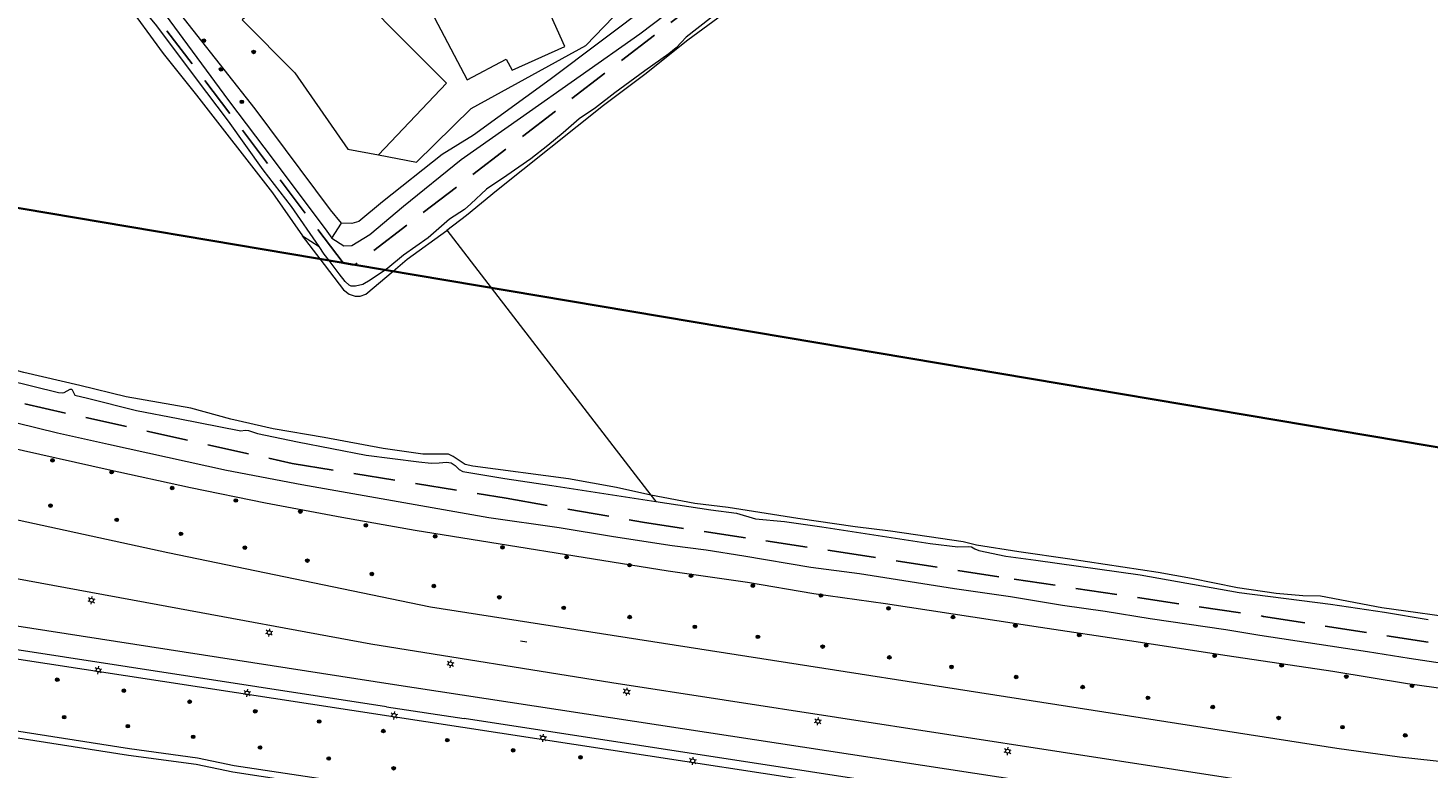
# Model space of a CAD drawing. Header units: metres. Extents: x 89872 to 94585, y 463299 to 469000.
# Tile 132 of 230: x 91508 to 91722, y 465045 to 465158. Entities that reach past the tile are written whole.
import ezdxf
from ezdxf.enums import TextEntityAlignment as Align

# ---------------------------------------------------------------- set-up
doc = ezdxf.new("R2010")
doc.units = ezdxf.units.M
doc.linetypes.add('HIDDEN', pattern=[9.525, 6.35, -3.175])
doc.layers.get('0').update_dxf_attribs({"linetype": 'CONTINUOUS'})
for name, color, linetype, lineweight in [('B-WE-GK-BESCHOEIING-G', 251, 'CONTINUOUS', 13), ('B-WE-GR-BEPLANTING_CULTUUR-G', 251, 'CONTINUOUS', 13), ('B-WE-GR-BOOM-S', 251, 'CONTINUOUS', 13), ('B-WE-IE-TERREINAFSCHEIDING-G', 251, 'CONTINUOUS', 13), ('B-WE-IE-TERREINAFSCHEIDING_KUNSTMATIG_HEKWERK-G', 251, 'CONTINUOUS', 13), ('B-WE-KL-ET_LS_OV_LICHTMAST-S', 251, 'CONTINUOUS', 13), ('B-WE-OG-TOPOGRAFIE_BEBOUWING-GV', 251, 'CONTINUOUS', 13), ('B-WE-OG-TOPOGRAFIE_STRAATNAAM-T18', 251, 'CONTINUOUS', 13), ('B-WE-OG-TOPOGRAFIE_WATER-GV', 251, 'CONTINUOUS', 13), ('B-WE-VH-VERHARDING-GV', 251, 'CONTINUOUS', 13), ('G04', 7, 'gemeentegr', 35), ('Percelen', 10, 'HIDDEN', 25)]:
    doc.layers.add(name, color=color, linetype=linetype, lineweight=lineweight)
doc.styles.get("Standard").update_dxf_attribs({"font": 'isocp.shx'})
doc.linetypes.add('gemeentegr', pattern='A,1,-2.25,[1,RTW.shx,S=1.25,R=0,X=0,Y=0],-2.25', length=5.5)

# ---------------------------------------------------------------- blocks, each defined once
blk = doc.blocks.new('OGT_BLOK4_AUTOCAD_OD_1_FMEBLOCK16')
at = {"layer": 'B-WE-OG-TOPOGRAFIE_WATER-GV'}
for points in [[(36.06, 23.93), (27.75, 17.89), (23.64, 14.49), (19.97, 11.57), (18.41, 9.98), (17.29, 9.06), (13.66, 6.45), (9.08, 3.12), (6.12, 0.81), (3.63, -0.86), (1.17, -3.01), (-1.17, -4.95), (-3.77, -6.98), (-7.42, -9.52), (-10.5, -11.62), (-12.89, -13.84), (-13.89, -14.71), (-16.14, -16.17), (-19.4, -19.05), (-23.16, -21.7), (-25.57, -23.68), (-25.94, -23.93)], [(-34.53, -22.48), (-35.28, -21.51), (-36.06, -20.37)]]:
    blk.add_lwpolyline(points, dxfattribs=at)
blk = doc.blocks.new('Q_BOOM')
for radius in [0.27, 0.18, 0.09]:
    blk.add_circle((0, 0), radius)
blk = doc.blocks.new('OGT_BLOK4_AUTOCAD_OD_1_FMEBLOCK9')
at = {"layer": 'B-WE-OG-TOPOGRAFIE_WATER-GV'}
blk.add_line((-11.02, 2.29), (-8.33, -1.24), dxfattribs=at)
blk.add_lwpolyline([(2.82, -3.12), (4.98, -1.29), (11.02, 3.12)], dxfattribs=at)
blk = doc.blocks.new('Q_LICHTMAST')
for points in [[(-0.26, 0.15), (-0.52, 0.3)], [(0, 0.3), (0, 0.6)], [(0.26, 0.15), (0.52, 0.3)], [(-0.26, -0.15), (-0.52, -0.3)], [(0, -0.3), (0, -0.6)], [(0.26, -0.15), (0.52, -0.3)]]:
    blk.add_lwpolyline(points)
blk.add_circle((0, 0), 0.3)

msp = doc.modelspace()

# ---------------------------------------------------------------- linework, layer by layer
at = {"layer": 'B-WE-GK-BESCHOEIING-G'}
for points in [[(91505.26, 465104.41), (91513.07, 465102.51), (91513.62, 465102.44), (91513.95, 465102.51), (91514.86, 465103), (91515.09, 465102.98), (91515.59, 465102.07), (91517.51, 465101.63), (91524.96, 465099.74), (91531.35, 465098.53), (91540.88, 465096.62), (91541.55, 465096.76), (91542.07, 465096.71), (91543.43, 465096.21), (91549.57, 465094.96), (91560.02, 465092.95), (91568.05, 465091.93)], [(91772.5, 465053.93), (91719.19, 465061.89), (91712.83, 465062.93), (91696.37, 465065.42), (91691.22, 465066.26), (91679.63, 465067.94), (91672.79, 465069.08), (91666.26, 465069.97), (91658.35, 465071.28), (91649.78, 465072.54), (91635.31, 465074.81), (91627.85, 465075.76), (91617.65, 465077.53), (91611.9, 465078.42), (91606.74, 465079.09), (91597.74, 465080.47), (91589.45, 465081.83), (91578.72, 465083.36), (91550.2, 465088.38), (91538.69, 465090.61), (91520.69, 465094.54), (91512.93, 465096.3), (91503.58, 465098.59)], [(91568.05, 465091.93), (91569.93, 465091.72), (91571.14, 465091.74), (91572.28, 465091.85), (91572.97, 465091.78), (91573.63, 465091.37), (91574.2, 465090.72), (91574.79, 465090.41), (91581.18, 465089.35), (91588.38, 465088.29), (91604.23, 465085.85)], [(91604.23, 465085.85), (91612.6, 465084.56), (91616.52, 465084.08), (91619.41, 465083.19), (91623.88, 465082.78), (91629.56, 465081.99), (91646.06, 465079.42), (91650.31, 465078.91), (91651.91, 465078.99), (91652.4, 465078.94), (91652.88, 465078.63), (91653.49, 465078.37), (91657.65, 465077.51), (91662.23, 465076.91), (91678.12, 465074.66), (91693.25, 465071.98), (91707.19, 465070.19), (91715.41, 465068.97), (91722.08, 465067.82)], [(91750.84, 465006.41), (91751.08, 465007.91), (91750.16, 465011.7), (91748.23, 465012.76), (91694.52, 465020.82), (91657.32, 465026.61), (91640.67, 465029.31), (91635.17, 465029.89), (91609.84, 465034.04), (91607.33, 465033.99), (91592.35, 465036.52), (91575.51, 465039.22), (91569.57, 465039.76), (91556.3, 465042.02), (91539.7, 465044.53), (91534.1, 465045.69), (91523.78, 465047.09), (91505.25, 465049.99), (91467.85, 465055.61), (91438.27, 465059.9), (91432.26, 465060.99), (91427.85, 465061.62), (91420.99, 465062.36), (91419.52, 465061.59)]]:
    msp.add_lwpolyline(points, dxfattribs=at)
at = {"layer": 'B-WE-GR-BEPLANTING_CULTUUR-G'}
for p, q in [((91554.81, 465126.07), (91556.28, 465128.36)), ((91550.29, 465126.42), (91552.84, 465124.76)), ((91572.32, 465127.25), (91579.08, 465118.48)), ((91579.08, 465118.48), (91603.47, 465086.83))]:
    msp.add_line(p, q, dxfattribs=at)
for points in [[(91561.93, 465138.74), (91567.71, 465137.63), (91576.05, 465145.84), (91593.56, 465155.46), (91600.57, 465162.8), (91608.48, 465167.64)], [(91541.44, 465159.67), (91541.08, 465159.38), (91549.12, 465151.27), (91557.22, 465139.64), (91561.93, 465138.74)]]:
    msp.add_lwpolyline(points, dxfattribs=at)
at = {"layer": 'B-WE-IE-TERREINAFSCHEIDING-G'}
msp.add_lwpolyline([(91553.18, 465168.95), (91572.29, 465149.68), (91561.93, 465138.74)], dxfattribs=at)
at = {"layer": 'B-WE-IE-TERREINAFSCHEIDING_KUNSTMATIG_HEKWERK-G'}
msp.add_line((91603.47, 465086.83), (91604.23, 465085.85), dxfattribs=at)
at = {"layer": 'B-WE-OG-TOPOGRAFIE_BEBOUWING-GV'}
msp.add_lwpolyline([(91554.31, 465169.77), (91561.95, 465175.87), (91575.43, 465150.23), (91581.38, 465153.37), (91582.29, 465151.67), (91590.36, 465155.3), (91579.28, 465179.89), (91581.53, 465182.03), (91587.02, 465184.9), (91591.25, 465189.18), (91607.62, 465168.75)], dxfattribs=at)
at = {"layer": 'B-WE-OG-TOPOGRAFIE_STRAATNAAM-T18'}
msp.add_line((91583.56, 465064.61), (91584.55, 465064.46), dxfattribs=at)
at = {"layer": 'B-WE-OG-TOPOGRAFIE_WATER-GV'}
for points in [[(91495.07, 465199.64), (91499.62, 465193.48), (91504.6, 465186.94), (91507.57, 465182.88), (91513.04, 465175.79), (91513.94, 465174.33), (91514.74, 465173.26), (91517.03, 465170.61), (91523.11, 465162.44), (91529.05, 465154.23), (91534.13, 465147.88), (91545.74, 465132.96), (91550.29, 465126.42)], [(91552.84, 465124.76), (91548.65, 465130.89), (91544.33, 465136.48), (91539.03, 465143.9), (91534, 465150.59), (91528.08, 465158.47), (91522.8, 465164.92), (91522.29, 465165.47), (91516.76, 465173.25), (91513.57, 465177.21), (91509.92, 465182.46), (91506.17, 465187.52)], [(91554.81, 465126.07), (91556.61, 465124.88), (91557.82, 465124.95), (91560.59, 465126.58), (91565.7, 465130.91), (91574.54, 465138.04), (91583.55, 465144.41), (91601.78, 465157.23), (91613.46, 465166.15), (91626.76, 465177.05)], [(91520.63, 465172), (91525.54, 465165.36), (91529.35, 465160.19), (91539.04, 465147.08), (91545.82, 465138.05), (91549.9, 465132.61), (91553.75, 465127.49), (91554.81, 465126.07)], [(91543.09, 465145.76), (91528.92, 465163.87), (91526.02, 465166.92), (91524.45, 465169.84)], [(91609.19, 465166.73), (91603.66, 465161.95), (91588.12, 465150.27), (91576.38, 465141.78), (91571.62, 465138.79), (91562.51, 465131.57), (91558.92, 465128.61), (91557.85, 465128.28), (91556.28, 465128.36)], [(91572.32, 465127.25), (91575.31, 465129.55), (91579.9, 465133.3), (91596.25, 465146.33), (91602.53, 465151.07), (91609.1, 465156.31), (91618.05, 465162.91)], [(91556.28, 465128.36), (91554.59, 465130.38), (91543.09, 465145.76)], [(91552.97, 465122.88), (91556.55, 465118.18), (91557.44, 465117.5), (91558.36, 465117.19), (91559.13, 465117.19), (91559.97, 465117.48), (91564.12, 465121)], [(91562.96, 465121.2), (91560.63, 465119.65), (91559.54, 465118.99), (91558.42, 465118.71), (91557.75, 465118.72), (91557.44, 465118.89), (91556.83, 465119.44), (91555.93, 465120.61), (91554.37, 465122.65)], [(91603.47, 465086.83), (91598.2, 465088.01), (91590.91, 465089.31), (91576.32, 465091.25), (91575.11, 465091.5), (91573.29, 465092.72), (91572.58, 465093.06), (91568.66, 465093.08), (91562.6, 465093.95), (91553.6, 465095.61), (91545.86, 465096.94), (91539.4, 465098.41), (91533.28, 465100.11), (91523.43, 465101.85), (91516.35, 465103.58), (91507.81, 465105.55), (91496.72, 465108.42), (91492.76, 465109.21)], [(91505.23, 465094.18), (91520.66, 465090.72), (91533.22, 465088.01), (91544.68, 465085.63), (91556.32, 465083.47), (91567.5, 465081.46), (91606.12, 465075.27), (91618.23, 465073.53), (91628.32, 465071.81), (91639.25, 465070.3), (91662.92, 465066.67), (91676.48, 465064.66), (91691.42, 465062.34), (91707.5, 465059.94), (91718.92, 465058.09), (91741.89, 465054.85)], [(91759.59, 465063), (91757.76, 465063.17), (91747.76, 465065), (91741.31, 465065.73), (91729.54, 465067.45), (91728.19, 465067.78), (91715.02, 465069.64), (91705.66, 465071.43), (91702.96, 465071.45), (91698.87, 465071.8), (91692.98, 465072.69), (91685.97, 465074.09), (91680.89, 465075.02), (91667.4, 465077.05), (91659.59, 465078.17), (91653.13, 465079.18), (91651.14, 465079.71), (91647.65, 465080.19), (91640.02, 465081.32), (91634.65, 465082), (91625.88, 465083.26), (91615.25, 465084.94), (91610.19, 465085.56), (91603.47, 465086.83)], [(91751.83, 465006.27), (91752.1, 465007.95), (91751.03, 465012.36), (91748.56, 465013.72), (91694.68, 465021.81), (91657.48, 465027.59), (91640.81, 465030.3), (91635.3, 465030.88), (91609.91, 465035.04), (91607.4, 465034.99), (91592.51, 465037.51), (91575.63, 465040.22), (91569.7, 465040.75), (91556.46, 465043.01), (91539.88, 465045.52), (91534.27, 465046.68), (91523.92, 465048.08), (91505.4, 465050.98), (91467.99, 465056.6), (91438.43, 465060.89), (91432.42, 465061.98), (91427.97, 465062.61), (91420.8, 465063.39)]]:
    msp.add_lwpolyline(points, dxfattribs=at)
at = {"layer": 'B-WE-VH-VERHARDING-GV'}
for p, q in [((91563.13, 465054.54), (91415.6, 465077.19)), ((91475.81, 465071.69), (91563.67, 465058.05)), ((91563.67, 465058.05), (91734.9, 465031.89)), ((91563.13, 465054.54), (91574.97, 465052.72)), ((91734.34, 465028.26), (91574.97, 465052.72))]:
    msp.add_line(p, q, dxfattribs=at)
for points in [[(91427.13, 465100.88), (91500, 465084.55), (91529.74, 465078.05)], [(91528.26, 465070.06), (91500, 465075.29), (91477.49, 465079.52)], [(91529.74, 465078.05), (91569.86, 465069.77), (91708.14, 465048.23), (91717.7, 465046.88), (91741.52, 465044.29), (91756.62, 465042.19), (91773.31, 465039.66)], [(91574.76, 465051.36), (91500, 465062.81), (91415.39, 465075.86)], [(91757.79, 465027.45), (91757.22, 465028.47), (91756.64, 465029.22), (91756.01, 465029.91), (91755.33, 465030.56), (91754.59, 465031.15), (91753.82, 465031.68), (91753.01, 465032.16), (91752.16, 465032.57), (91751.28, 465032.92), (91750.38, 465033.19), (91749.46, 465033.4), (91748.53, 465033.54), (91700.37, 465042.3), (91597.53, 465058.19), (91560.73, 465064.06), (91528.26, 465070.06)], [(91755.77, 465017.38), (91753.46, 465018.09), (91752.09, 465018.57), (91750.75, 465019.12), (91749.44, 465019.75), (91748.16, 465020.45), (91746.93, 465021.22), (91745.74, 465022.05), (91744.07, 465023.21), (91743.08, 465023.86), (91742.05, 465024.46), (91740.99, 465025), (91739.91, 465025.48), (91738.8, 465025.89), (91737.66, 465026.25), (91736.51, 465026.54), (91735.34, 465026.77), (91734.16, 465026.93), (91574.76, 465051.36)]]:
    msp.add_lwpolyline(points, dxfattribs=at)
at = {"layer": 'G04', "flags": 128}
msp.add_lwpolyline([(90762.73, 464180.92), (90765.08, 464184.57), (90771, 464193.76), (90771.42, 464193.23), (90806.86, 464250), (90806.89, 464250.06), (90799.19, 464267.98), (90793.57, 464280.07), (90804.61, 464284.92), (90803.81, 464286.83), (90821.67, 464318.03), (90833.48, 464340.07), (90842.17, 464363.91), (90849.47, 464388.53), (90850.9, 464396.71), (90858.13, 464437.99), (90858.63, 464440.87), (90862.59, 464497.94), (90862.85, 464500), (90866.13, 464525.28), (90871.26, 464551.16), (90878.53, 464576.98), (90885.23, 464600.77), (90894.69, 464624.16), (90916.23, 464670.78), (90923.29, 464685), (90927.38, 464693.22), (90938.43, 464709.97), (90941.09, 464714), (90957.05, 464733.72), (90970.68, 464750), (90973.35, 464753.19), (90989.85, 464772.53), (91000, 464782.71), (91044.92, 464827.73), (91063.03, 464849.21), (91079.63, 464871.08), (91092.42, 464893.28), (91103.51, 464916.81), (91112.66, 464940.33), (91120.29, 464963.85), (91127, 464987.97), (91129.8, 465000), (91144.01, 465061.06), (91152.55, 465098.5), (91157.84, 465121.7), (91161.11, 465136.01), (91167.76, 465165.19), (91172.72, 465186.93), (91274.16, 465169.82), (91278.87, 465168.92), (91306.94, 465164.19), (91332.25, 465159.92), (91370.23, 465153.71), (91500, 465131.82), (91556.5, 465122.29), (91557.9, 465122.05), (91558.32, 465121.98), (91922.03, 465060.62), (92000, 465047.63), (92028.58, 465042.86), (92029.05, 465042.78), (92039.59, 465041.01), (92042.01, 465042.88), (92058.73, 465054.97), (92061.16, 465057.23), (92072.52, 465074.55), (92088.57, 465098.55), (92080.98, 465168.59), (92072.15, 465250), (92067.81, 465290.11), (92105.28, 465350.83), (92113.42, 465364.09), (92113.85, 465364.8), (92156.87, 465434.93), (92207.5, 465500), (92230.87, 465530.04), (92308.96, 465565.35), (92325.02, 465572.62), (92358.36, 465534.34), (92375.52, 465545.73), (92376.91, 465547.36), (92384.66, 465556.46), (92397.29, 465571.45), (92416.04, 465593.91), (92432.88, 465613.69), (92464.88, 465651.21), (92497.86, 465688.87), (92500, 465691.18), (92505.83, 465697.44), (92511.57, 465704.12), (92521.66, 465716.37), (92529.98, 465726.8), (92537.61, 465736.36), (92548.59, 465750), (92552.63, 465755.02), (92556.4, 465759.68), (92562.83, 465767.63), (92569.99, 465776.31), (92574, 465780.59), (92577.23, 465784.05), (92588.96, 465795.43), (92608.34, 465813.96), (92622.93, 465827.43), (92631.95, 465835.5), (92640.36, 465842.9), (92646.72, 465848.4), (92649.67, 465851.09), (92655.38, 465856.57), (92659.68, 465860.77), (92669.91, 465871.24), (92675.75, 465876.86), (92679.79, 465880.73), (92688.17, 465888.52), (92695.01, 465895.69), (92697.26, 465898.27), (92704.74, 465907.62), (92710.44, 465915.75), (92715.48, 465923.91), (92725.57, 465940.5), (92746.29, 465971.18), (92753.8, 465982.22), (92759.43, 465990.23), (92765.7, 465998.94), (92766.58, 466000), (92769.21, 466003.16), (92773.77, 466008.49), (92780.83, 466016.17), (92794.83, 466030.97), (92802.6, 466039.51), (92809.88, 466047.53), (92816.37, 466054.82), (92821.82, 466061.33), (92828.63, 466069.34), (92835.93, 466079.06), (92842.64, 466088.4), (92855.4, 466105.33), (92855.71, 466105.42), (92856.2, 466105.49), (92856.59, 466105.48), (92857, 466105.46), (92857.27, 466105.4), (92857.62, 466105.29), (92857.92, 466105.17), (92858.19, 466105.04), (92858.49, 466104.84), (92859.04, 466104.43), (92861.97, 466101.77), (92865.72, 466098.37), (92920.24, 466048.9), (92924.01, 466045.52), (92930.57, 466039.62), (92998.61, 466101.65), (93000, 466102.89), (93005.84, 466108.13), (93030.87, 466090.03), (93065.85, 466064.82), (93102.63, 466038.11), (93109.36, 466033.25), (93110.1, 466034.21), (93158.6, 466000), (93306.23, 465895.87), (93359.76, 465857.43), (93435.05, 465802.05), (93442.08, 465801.87), (93443.29, 465801.84), (93453.92, 465801.63), (93457.86, 465939.66), (93469.43, 465939.2), (93472.19, 465939.09), (93475.38, 465938.96), (93481.54, 465938.72), (93483.27, 465938.65), (93484.14, 465938.62), (93485.57, 465938.1), (93486.41, 465937.57), (93494.85, 465922.09), (93500, 465912.4), (93504.14, 465904.63), (93508.62, 465897.95), (93513.13, 465894.34), (93520.95, 465889.78), (93530.99, 465883.82), (93532.52, 465882.68), (93535.59, 465878.57), (93538.2, 465872.98), (93542.8, 465865.59), (93545.32, 465862.19), (93550.73, 465857.43), (93558, 465851.82), (93581.85, 465842.2), (93589.8, 465836.36), (93596, 465832.33), (93604.6, 465824.42), (93611.17, 465817.58), (93626.65, 465799), (93639.91, 465783.23), (93651.14, 465769.83), (93666.89, 465750), (93670.29, 465745.71), (93684.46, 465727.85), (93694.85, 465714.77), (93712.32, 465692.69), (93728.2, 465671.99), (93747.98, 465645.79), (93761.04, 465629.12), (93766.29, 465628.08), (93771.39, 465626.54), (93776.82, 465625.79), (93788.1, 465624.27), (93792.4, 465621.55), (93838.86, 465642.65), (93852.5, 465660.67), (93875.58, 465691.17), (93878.32, 465694.79), (93890.16, 465710.98), (93902.12, 465728.33), (93905.89, 465733.99), (93916.54, 465750), (93919.18, 465753.96), (93935.19, 465778.88), (93943.9, 465792.43), (93948.65, 465800.04), (93970.06, 465836.53), (93970.54, 465837.4), (93971.35, 465838.89), (93989.07, 465871.24), (93993.85, 465879.98), (94000, 465892.58), (94010.83, 465914.78), (94036.3, 465967.7), (94036.96, 465969.06), (94050.46, 466000), (94053.84, 466007.74), (94056.01, 466013.14), (94057.82, 466017.96), (94071.93, 466055.52), (94073.83, 466060.66), (94078.68, 466074.57), (94085.46, 466094.06), (94093.55, 466118.42), (94094.92, 466122.53), (94102.3, 466146.15), (94103.67, 466150.8), (94110.42, 466174.94), (94113.71, 466186.71), (94121.68, 466216.88), (94125.59, 466232.1), (94127.77, 466240.59), (94129.77, 466250), (94137.96, 466288.64), (94144.53, 466331.52), (94144.93, 466334.98), (94145.41, 466339.09), (94145.82, 466342.66), (94151.43, 466390.75), (94153.23, 466390.7), (94157.6, 466460.9), (94158.98, 466500), (94159.9, 466526.21), (94159.35, 466560.42), (94158.49, 466578.41)], dxfattribs=at)
msp.add_lwpolyline([(90762.73, 464180.92), (90765.08, 464184.57), (90771, 464193.76), (90771.42, 464193.23), (90806.86, 464250), (90806.89, 464250.06), (90799.19, 464267.98), (90793.57, 464280.07), (90804.61, 464284.92), (90803.81, 464286.83), (90821.67, 464318.03), (90833.48, 464340.07), (90842.17, 464363.91), (90849.47, 464388.53), (90850.9, 464396.71), (90858.13, 464437.99), (90858.63, 464440.87), (90862.59, 464497.94), (90862.85, 464500), (90866.13, 464525.28), (90871.26, 464551.16), (90878.53, 464576.98), (90885.23, 464600.77), (90894.69, 464624.16), (90916.23, 464670.78), (90923.29, 464685), (90927.38, 464693.22), (90938.43, 464709.97), (90941.09, 464714), (90957.05, 464733.72), (90970.68, 464750), (90973.35, 464753.19), (90989.85, 464772.53), (91000, 464782.71), (91044.92, 464827.73), (91063.03, 464849.21), (91079.63, 464871.08), (91092.42, 464893.28), (91103.51, 464916.81), (91112.66, 464940.33), (91120.29, 464963.85), (91127, 464987.97), (91129.8, 465000), (91144.01, 465061.06), (91152.55, 465098.5), (91157.84, 465121.7), (91161.11, 465136.01), (91167.76, 465165.19), (91172.72, 465186.93), (91274.16, 465169.82), (91278.87, 465168.92), (91306.94, 465164.19), (91332.25, 465159.92), (91370.23, 465153.71), (91500, 465131.82), (91556.5, 465122.29), (91557.9, 465122.05), (91558.32, 465121.98), (91922.03, 465060.62), (92000, 465047.63), (92028.58, 465042.86), (92029.05, 465042.78), (92039.59, 465041.01), (92042.01, 465042.88), (92058.73, 465054.97), (92061.16, 465057.23), (92072.52, 465074.55), (92088.57, 465098.55), (92080.98, 465168.59), (92072.15, 465250), (92067.81, 465290.11), (92105.28, 465350.83), (92113.42, 465364.09), (92113.85, 465364.8), (92156.87, 465434.93), (92207.5, 465500), (92230.87, 465530.04), (92308.96, 465565.35), (92325.02, 465572.62), (92358.36, 465534.34), (92375.52, 465545.73), (92376.91, 465547.36), (92384.66, 465556.46), (92397.29, 465571.45), (92416.04, 465593.91), (92432.88, 465613.69), (92464.88, 465651.21), (92497.86, 465688.87), (92500, 465691.18), (92505.83, 465697.44), (92511.57, 465704.12), (92521.66, 465716.37), (92529.98, 465726.8), (92537.61, 465736.36), (92548.59, 465750), (92552.63, 465755.02), (92556.4, 465759.68), (92562.83, 465767.63), (92569.99, 465776.31), (92574, 465780.59), (92577.23, 465784.05), (92588.96, 465795.43), (92608.34, 465813.96), (92622.93, 465827.43), (92631.95, 465835.5), (92640.36, 465842.9), (92646.72, 465848.4), (92649.67, 465851.09), (92655.38, 465856.57), (92659.68, 465860.77), (92669.91, 465871.24), (92675.75, 465876.86), (92679.79, 465880.73), (92688.17, 465888.52), (92695.01, 465895.69), (92697.26, 465898.27), (92704.74, 465907.62), (92710.44, 465915.75), (92715.48, 465923.91), (92725.57, 465940.5), (92746.29, 465971.18), (92753.8, 465982.22), (92759.43, 465990.23), (92765.7, 465998.94), (92766.58, 466000), (92769.21, 466003.16), (92773.77, 466008.49), (92780.83, 466016.17), (92794.83, 466030.97), (92802.6, 466039.51), (92809.88, 466047.53), (92816.37, 466054.82), (92821.82, 466061.33), (92828.63, 466069.34), (92835.93, 466079.06), (92842.64, 466088.4), (92855.4, 466105.33), (92855.71, 466105.42), (92856.2, 466105.49), (92856.59, 466105.48), (92857, 466105.46), (92857.27, 466105.4), (92857.62, 466105.29), (92857.92, 466105.17), (92858.19, 466105.04), (92858.49, 466104.84), (92859.04, 466104.43), (92861.97, 466101.77), (92865.72, 466098.37), (92920.24, 466048.9), (92924.01, 466045.52), (92930.57, 466039.62), (92998.61, 466101.65), (93000, 466102.89), (93005.84, 466108.13), (93030.87, 466090.03), (93065.85, 466064.82), (93102.63, 466038.11), (93109.36, 466033.25), (93110.1, 466034.21), (93158.6, 466000), (93306.23, 465895.87), (93359.76, 465857.43), (93435.05, 465802.05), (93442.08, 465801.87), (93443.29, 465801.84), (93453.92, 465801.63), (93457.86, 465939.66), (93469.43, 465939.2), (93472.19, 465939.09), (93475.38, 465938.96), (93481.54, 465938.72), (93483.27, 465938.65), (93484.14, 465938.62), (93485.57, 465938.1), (93486.41, 465937.57), (93494.85, 465922.09), (93500, 465912.4), (93504.14, 465904.63), (93508.62, 465897.95), (93513.13, 465894.34), (93520.95, 465889.78), (93530.99, 465883.82), (93532.52, 465882.68), (93535.59, 465878.57), (93538.2, 465872.98), (93542.8, 465865.59), (93545.32, 465862.19), (93550.73, 465857.43), (93558, 465851.82), (93581.85, 465842.2), (93589.8, 465836.36), (93596, 465832.33), (93604.6, 465824.42), (93611.17, 465817.58), (93626.65, 465799), (93639.91, 465783.23), (93651.14, 465769.83), (93666.89, 465750), (93670.29, 465745.71), (93684.46, 465727.85), (93694.85, 465714.77), (93712.32, 465692.69), (93728.2, 465671.99), (93747.98, 465645.79), (93761.04, 465629.12), (93766.29, 465628.08), (93771.39, 465626.54), (93776.82, 465625.79), (93788.1, 465624.27), (93792.4, 465621.55), (93838.86, 465642.65), (93852.5, 465660.67), (93875.58, 465691.17), (93878.32, 465694.79), (93890.16, 465710.98), (93902.12, 465728.33), (93905.89, 465733.99), (93916.54, 465750), (93919.18, 465753.96), (93935.19, 465778.88), (93943.9, 465792.43), (93948.65, 465800.04), (93970.06, 465836.53), (93970.54, 465837.4), (93971.35, 465838.89), (93989.07, 465871.24), (93993.85, 465879.98), (94000, 465892.58), (94010.83, 465914.78), (94036.3, 465967.7), (94036.96, 465969.06), (94050.46, 466000), (94053.84, 466007.74), (94056.01, 466013.14), (94057.82, 466017.96), (94071.93, 466055.52), (94073.83, 466060.66), (94078.68, 466074.57), (94085.46, 466094.06), (94093.55, 466118.42), (94094.92, 466122.53), (94102.3, 466146.15), (94103.67, 466150.8), (94110.42, 466174.94), (94113.71, 466186.71), (94121.68, 466216.88), (94125.59, 466232.1), (94127.77, 466240.59), (94129.77, 466250), (94137.96, 466288.64), (94144.53, 466331.52), (94144.93, 466334.98), (94145.41, 466339.09), (94145.82, 466342.66), (94151.43, 466390.75), (94153.23, 466390.7), (94157.6, 466460.9), (94158.98, 466500), (94159.9, 466526.21), (94159.35, 466560.42), (94158.49, 466578.41)], dxfattribs=at)
at = {"layer": 'Percelen'}
for q in [(91515.12, 465176.83), (91370.23, 465153.71)]:
    msp.add_line((91556.5, 465122.29), q, dxfattribs=at)
for points in [[(91673.83, 465210.62), (91672.02, 465209.23), (91558.32, 465121.98)], [(91370.23, 465153.71), (91371.59, 465137.03), (91372.79, 465131.34), (91470.78, 465109.03), (91548.74, 465091.65), (91581.41, 465086.36), (91602.19, 465082.68), (91631.48, 465078.26), (91658.88, 465074), (91696.96, 465068.32), (91736.2, 465062.16), (91776.87, 465056.05), (91780.26, 465055.53)], [(91558.32, 465121.98), (91557.9, 465122.05), (91556.5, 465122.29)], [(92029.05, 465042.78), (92028.58, 465042.86), (91922.03, 465060.62), (91558.32, 465121.98)]]:
    msp.add_lwpolyline(points, dxfattribs=at)

# ---------------------------------------------------------------- block references
at = {"layer": 'B-WE-GR-BOOM-S'}
for p, rotation in [((91535.25, 465156.2), 128.0508811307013), ((91542.85, 465154.47), 134.733873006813), ((91537.89, 465151.82), 128.0508811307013), ((91541.06, 465146.86), 128.0508811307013), ((91512.16, 465092.13), 167.3434755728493), ((91521.19, 465090.34), 167.8180276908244), ((91530.43, 465087.91), 167.8180276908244), ((91511.86, 465085.23), 167.6639004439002), ((91540.13, 465086), 168.3129439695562), ((91521.96, 465083.05), 167.6639004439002), ((91549.97, 465084.31), 169.4829559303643), ((91531.76, 465080.92), 168.3496440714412), ((91559.98, 465082.22), 169.7916595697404), ((91541.51, 465078.81), 168.3496440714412), ((91570.55, 465080.53), 170.8910312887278), ((91580.82, 465078.86), 170.8910312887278), ((91551.06, 465076.83), 168.3496440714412), ((91590.61, 465077.35), 170.8910312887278), ((91560.89, 465074.79), 168.3496440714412), ((91600.22, 465076.13), 170.8910312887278), ((91609.59, 465074.53), 171.8526793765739), ((91570.36, 465072.95), 168.3496440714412), ((91619.02, 465073), 170.316864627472), ((91580.34, 465071.24), 171.1434334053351), ((91629.42, 465071.5), 172.1108446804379), ((91590.17, 465069.63), 171.1434334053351), ((91600.23, 465068.22), 171.1434334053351), ((91639.73, 465069.56), 171.2789335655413), ((91649.56, 465068.22), 171.2789335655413), ((91610.18, 465066.72), 171.1434334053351), ((91659.09, 465066.91), 171.2789335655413), ((91619.8, 465065.19), 171.1434334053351), ((91668.83, 465065.47), 171.5938567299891), ((91679.05, 465063.91), 171.1676735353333), ((91629.67, 465063.7), 171.1434334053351), ((91639.86, 465062.06), 171.1434334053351), ((91689.48, 465062.31), 171.1676735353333), ((91649.34, 465060.61), 171.1434334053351), ((91699.7, 465060.84), 171.5135015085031), ((91512.89, 465058.66), 171.2875298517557), ((91659.21, 465059.06), 171.1434334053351), ((91669.34, 465057.53), 171.1434334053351), ((91709.57, 465059.13), 170.8054854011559), ((91719.61, 465057.72), 171.9544468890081), ((91523.05, 465056.98), 171.2875298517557), ((91679.32, 465055.89), 171.1434334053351), ((91533.09, 465055.29), 171.2875298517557), ((91543.1, 465053.83), 171.2875298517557), ((91689.2, 465054.48), 171.1434334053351), ((91513.94, 465052.94), 171.1195295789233), ((91523.66, 465051.56), 171.1195295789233), ((91552.85, 465052.28), 171.2875298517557), ((91699.25, 465052.82), 171.1434334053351), ((91709, 465051.41), 171.9496324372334), ((91533.63, 465049.94), 172.2810300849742), ((91562.65, 465050.82), 171.2875298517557), ((91572.4, 465049.42), 171.2875298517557), ((91718.57, 465050.16), 173.7992394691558), ((91543.83, 465048.31), 171.406563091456), ((91582.45, 465047.88), 171.2876306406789), ((91592.73, 465046.81), 171.2876306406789), ((91554.31, 465046.63), 171.406563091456), ((91564.21, 465045.13), 170.3006502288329)]:
    msp.add_blockref('Q_BOOM', p, dxfattribs=dict(at, rotation=rotation))
at = {"layer": 'B-WE-KL-ET_LS_OV_LICHTMAST-S'}
for p, rotation in [((91518.1, 465070.78), 169.5200657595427), ((91545.24, 465065.84), 169.5210338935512), ((91519.14, 465060.11), 171.2875298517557), ((91572.88, 465061.08), 170.9411215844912), ((91541.86, 465056.62), 171.2875298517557), ((91599.78, 465056.84), 171.2190496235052), ((91564.29, 465053.2), 171.2875298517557), ((91628.94, 465052.3), 171.2190496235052), ((91587, 465049.75), 171.2876306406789), ((91657.9, 465047.75), 171.2190496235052), ((91609.85, 465046.26), 171.2876306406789)]:
    msp.add_blockref('Q_LICHTMAST', p, dxfattribs=dict(at, rotation=rotation))
at = {"layer": 'B-WE-OG-TOPOGRAFIE_WATER-GV'}
for name, p in [('OGT_BLOK4_AUTOCAD_OD_1_FMEBLOCK16', (91588.9, 465145.13)), ('OGT_BLOK4_AUTOCAD_OD_1_FMEBLOCK9', (91561.3, 465124.12))]:
    msp.add_blockref(name, p, dxfattribs=at)

# ---------------------------------------------------------------- texts
at = {"layer": 'B-WE-OG-TOPOGRAFIE_STRAATNAAM-T18'}
msp.add_text('Wassenaarseweg', height=0.005, rotation=351.3105, dxfattribs=at).set_placement((91583.56, 465064.61), align=Align.MIDDLE)

doc.saveas('drawing.dxf')
